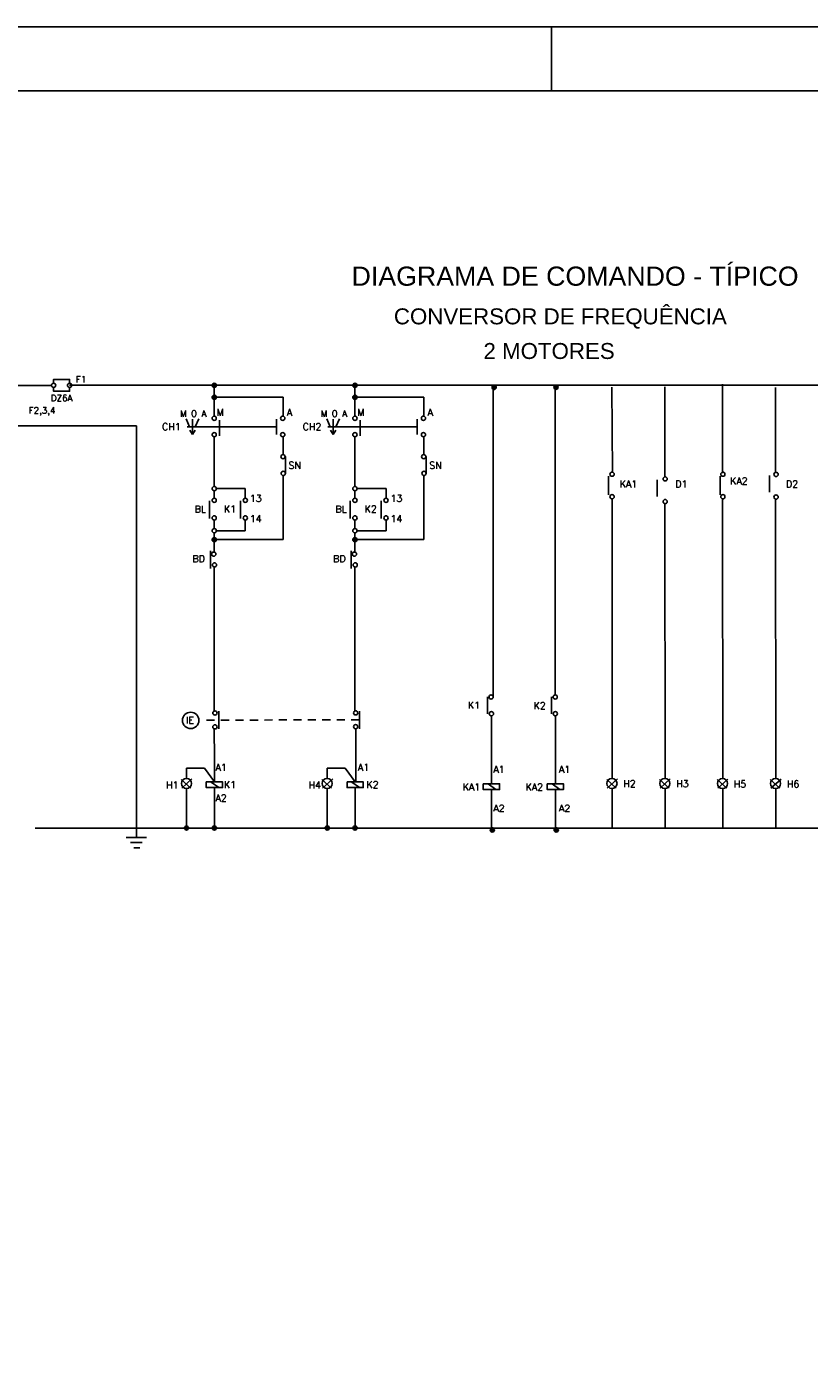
# Model space of a CAD drawing. Header units: millimetres. Extents: x 654.3 to 713.7, y 620 to 662.
# Tile 5 of 6: x 687 to 699.3, y 640.9 to 662. Entities that reach past the tile are written whole.
import ezdxf
from ezdxf.enums import TextEntityAlignment as Align

# ---------------------------------------------------------------- set-up
doc = ezdxf.new("R2010")
doc.units = ezdxf.units.MM
doc.linetypes.add('DASHED2', pattern=[9.525, 6.35, -3.175])
for name, color, linetype in [('ARQ-FORMATO', 1, 'Continuous'), ('DIAGRAMA', 8, 'Continuous'), ('ETXT004', 4, 'Continuous')]:
    doc.layers.add(name, color=color, linetype=linetype)
doc.styles.add('ROMANS', font='romans.shx')
doc.styles.add('STYLE-ARIAL_3', font='ARIAL.TTF')

msp = doc.modelspace()

# ---------------------------------------------------------------- hatches: boundary and pattern name
at = {"layer": 'DIAGRAMA', "linetype": 'Continuous'}
for points in [[(689.986, 656.41, 1), (689.92, 656.41, 1)], [(692.192, 656.41, 1), (692.126, 656.41, 1)], [(692.192, 656.41, 1), (692.126, 656.41, 1)], [(694.375, 656.377, 1), (694.309, 656.377, 1)], [(695.345, 656.38, 1), (695.279, 656.38, 1)], [(689.986, 656.223, 1), (689.92, 656.223, 1)], [(692.192, 656.223, 1), (692.126, 656.223, 1)], [(689.986, 653.991, 1), (689.92, 653.991, 1)], [(692.192, 653.991, 1), (692.126, 653.991, 1)], [(689.552, 649.471, 1), (689.486, 649.471, 1)], [(689.99, 649.471, 1), (689.924, 649.471, 1)], [(691.758, 649.471, 1), (691.692, 649.471, 1)], [(692.196, 649.471, 1), (692.13, 649.471, 1)], [(694.346, 649.442, 1), (694.28, 649.442, 1)], [(695.349, 649.442, 1), (695.283, 649.442, 1)]]:
    msp.add_hatch(color=2, dxfattribs=at).paths.add_polyline_path(points)

# ---------------------------------------------------------------- linework, layer by layer
at = {"layer": 'ARQ-FORMATO', "color": 2}
msp.add_line((695.242, 662.027), (695.242, 661.027), dxfattribs=at)
msp.add_lwpolyline([(654.342, 662.027), (713.742, 662.027), (713.742, 620.027), (654.342, 620.027)], close=True, dxfattribs=at)
at = {"layer": 'ARQ-FORMATO'}
msp.add_lwpolyline([(656.842, 621.027), (656.842, 661.027), (712.742, 661.027), (712.742, 621.027)], close=True, dxfattribs=at)
at = {"layer": 'DIAGRAMA', "color": 2, "linetype": 'Continuous'}
for p, q in [((686.803, 656.406), (687.402, 656.406)), ((687.686, 656.41), (689.953, 656.41)), ((689.986, 656.41), (692.151, 656.41)), ((692.176, 656.41), (692.192, 656.41)), ((697.922, 655.035), (697.921, 656.429)), ((689.953, 656.377), (689.953, 656.238)), ((689.953, 656.223), (689.953, 655.927)), ((689.986, 656.223), (691.032, 656.223)), ((691.032, 656.223), (691.032, 655.922)), ((692.159, 656.377), (692.159, 655.951)), ((692.159, 656.223), (692.159, 655.927)), ((692.192, 656.223), (693.238, 656.223)), ((693.238, 656.223), (693.238, 655.922)), ((694.328, 651.53), (694.328, 656.344)), ((695.298, 651.558), (695.298, 656.347)), ((696.196, 655.046), (696.189, 656.381)), ((697.02, 654.976), (697.018, 656.387)), ((698.755, 655.038), (698.754, 656.374)), ((691.032, 656.029), (691.032, 655.922)), ((693.238, 656.029), (693.238, 655.922)), ((686.843, 655.777), (688.733, 655.777)), ((688.733, 655.777), (688.733, 650.396)), ((689.567, 655.761), (689.513, 655.883)), ((690.929, 655.761), (689.53, 655.761)), ((689.612, 655.882), (689.612, 655.64)), ((689.656, 655.761), (689.71, 655.883)), ((690.034, 655.862), (690.034, 655.62)), ((690.929, 655.882), (690.929, 655.64)), ((691.773, 655.761), (691.719, 655.883)), ((693.135, 655.761), (691.736, 655.761)), ((691.818, 655.882), (691.818, 655.64)), ((691.862, 655.761), (691.916, 655.883)), ((692.24, 655.862), (692.24, 655.62)), ((693.135, 655.882), (693.135, 655.64)), ((689.612, 655.64), (689.569, 655.705)), ((689.612, 655.64), (689.655, 655.705)), ((689.953, 655.603), (689.953, 654.825)), ((691.818, 655.64), (691.775, 655.705)), ((691.818, 655.64), (691.861, 655.705)), ((692.159, 655.603), (692.159, 654.825)), ((691.069, 655.029), (691.069, 655.292)), ((693.275, 655.029), (693.275, 655.292)), ((696.133, 654.988), (696.133, 654.691)), ((696.9, 654.929), (696.9, 654.666)), ((697.885, 654.988), (697.885, 654.691)), ((698.66, 654.999), (698.66, 654.736)), ((689.953, 654.759), (689.953, 654.64)), ((692.159, 654.759), (692.159, 654.64)), ((689.878, 654.601), (689.878, 654.322)), ((690.366, 654.601), (690.366, 654.322)), ((692.084, 654.601), (692.084, 654.322)), ((692.572, 654.601), (692.572, 654.322)), ((696.194, 650.249), (696.191, 654.631)), ((697.023, 650.249), (697.02, 654.555)), ((697.926, 650.247), (697.923, 654.636)), ((698.758, 650.248), (698.755, 654.625)), ((689.953, 654.299), (689.953, 654.165)), ((692.159, 654.299), (692.159, 654.165)), ((689.953, 654.098), (689.953, 654.009)), ((692.159, 654.098), (692.159, 654.009)), ((689.953, 654.043), (689.953, 654.024)), ((689.953, 653.958), (689.953, 653.831)), ((689.986, 653.991), (691.032, 653.991)), ((692.159, 654.043), (692.159, 654.024)), ((692.159, 653.958), (692.159, 653.831)), ((692.192, 653.991), (693.238, 653.991)), ((689.894, 653.817), (689.894, 653.538)), ((689.953, 653.831), (689.953, 653.791)), ((692.1, 653.817), (692.1, 653.538)), ((692.159, 653.831), (692.159, 653.791)), ((689.953, 653.331), (689.953, 653.563)), ((692.159, 653.331), (692.159, 653.563)), ((689.953, 653.331), (689.953, 652.085)), ((692.159, 653.331), (692.159, 652.085)), ((689.953, 652.085), (689.954, 651.305)), ((692.159, 652.085), (692.159, 651.307)), ((694.236, 651.525), (694.236, 651.262)), ((695.239, 651.525), (695.239, 651.262)), ((690.025, 651.303), (690.025, 651.024)), ((692.229, 651.303), (692.229, 651.024)), ((694.299, 651.229), (694.299, 650.164)), ((695.302, 651.229), (695.302, 650.164)), ((689.956, 650.563), (689.955, 651.025)), ((692.172, 650.564), (692.172, 651.026)), ((689.956, 650.563), (689.957, 650.193)), ((692.172, 650.564), (692.173, 650.194)), ((688.733, 650.396), (688.733, 649.321)), ((689.519, 650.41), (689.799, 650.41)), ((689.519, 650.25), (689.519, 650.41)), ((689.799, 650.41), (689.957, 650.193)), ((691.725, 650.25), (691.725, 650.41)), ((691.725, 650.41), (692.005, 650.41)), ((692.005, 650.41), (692.163, 650.193)), ((689.435, 650.233), (689.587, 650.098)), ((689.605, 650.24), (689.445, 650.098)), ((689.519, 650.092), (689.519, 649.505)), ((689.907, 650.192), (690.025, 650.104)), ((689.957, 650.104), (689.957, 649.505)), ((691.641, 650.233), (691.793, 650.098)), ((691.811, 650.24), (691.651, 650.098)), ((691.725, 650.092), (691.725, 649.505)), ((692.113, 650.192), (692.231, 650.104)), ((692.163, 650.104), (692.163, 649.505)), ((694.249, 650.163), (694.367, 650.075)), ((694.299, 650.075), (694.299, 649.475)), ((695.252, 650.163), (695.371, 650.075)), ((695.302, 650.075), (695.302, 649.475)), ((696.106, 650.233), (696.257, 650.098)), ((696.275, 650.24), (696.116, 650.098)), ((696.194, 649.47), (696.194, 650.092)), ((696.935, 650.233), (697.086, 650.098)), ((697.104, 650.24), (696.945, 650.098)), ((697.023, 649.47), (697.023, 650.092)), ((697.837, 650.231), (697.989, 650.096)), ((698.007, 650.238), (697.847, 650.096)), ((697.926, 649.47), (697.926, 650.089)), ((698.67, 650.232), (698.822, 650.097)), ((698.84, 650.239), (698.68, 650.097)), ((698.759, 649.47), (698.758, 650.091)), ((701.587, 649.471), (687.148, 649.471)), ((689.924, 649.471), (688.733, 649.471)), ((691.41, 649.471), (689.99, 649.471)), ((692.13, 649.471), (691.758, 649.471)), ((692.13, 649.471), (691.83, 649.471)), ((688.575, 649.321), (688.892, 649.321)), ((688.641, 649.242), (688.826, 649.242)), ((688.694, 649.163), (688.786, 649.163))]:
    msp.add_line(p, q, dxfattribs=at)
at = {"layer": 'DIAGRAMA', "color": 2, "linetype": 'ByBlock'}
for p, q in [((687.929, 656.41), (701.569, 656.41)), ((691.032, 655.325), (691.032, 655.602)), ((693.238, 655.325), (693.238, 655.602))]:
    msp.add_line(p, q, dxfattribs=at)
at = {"layer": 'DIAGRAMA', "color": 2}
for p, q in [((691.032, 655.325), (691.032, 655.325)), ((691.032, 654.64), (691.032, 654.996)), ((693.238, 654.638), (693.238, 654.996)), ((689.986, 654.791), (690.441, 654.791)), ((690.441, 654.64), (690.441, 654.791)), ((692.192, 654.791), (692.647, 654.791)), ((692.647, 654.64), (692.647, 654.791)), ((691.032, 654.098), (691.032, 654.64)), ((693.238, 654.098), (693.238, 654.638)), ((690.441, 654.13), (690.441, 654.299)), ((692.647, 654.13), (692.647, 654.299)), ((689.986, 654.13), (690.441, 654.13)), ((691.032, 653.991), (691.032, 654.098)), ((692.192, 654.13), (692.647, 654.13)), ((693.238, 653.991), (693.238, 654.098))]:
    msp.add_line(p, q, dxfattribs=at)
at = {"layer": 'DIAGRAMA', "color": 2, "linetype": 'DASHED2', "ltscale": 0.02}
msp.add_line((692.229, 651.165), (689.75, 651.164), dxfattribs=at)
at = {"layer": 'DIAGRAMA', "color": 2, "linetype": 'Continuous'}
for points in [[(687.435, 656.443), (687.435, 656.503), (687.685, 656.503), (687.685, 656.443)], [(687.685, 656.377), (687.685, 656.316), (687.435, 656.316), (687.435, 656.377)]]:
    msp.add_lwpolyline(points, dxfattribs=at)
for points in [[(689.83, 650.193), (690.084, 650.193), (690.084, 650.104), (689.83, 650.104)], [(692.036, 650.193), (692.29, 650.193), (692.29, 650.104), (692.036, 650.104)], [(694.172, 650.164), (694.426, 650.164), (694.426, 650.075), (694.172, 650.075)], [(695.175, 650.164), (695.429, 650.164), (695.429, 650.075), (695.175, 650.075)]]:
    msp.add_lwpolyline(points, close=True, dxfattribs=at)
for centre, radius in [((687.435, 656.41), 0.0331), ((687.686, 656.41), 0.0331), ((689.953, 656.41), 0.0331), ((692.159, 656.41), 0.0331), ((692.159, 656.41), 0.0331), ((694.342, 656.377), 0.0331), ((695.312, 656.38), 0.0331), ((689.953, 656.223), 0.0331), ((692.159, 656.223), 0.0331), ((689.953, 655.894), 0.0331), ((691.028, 655.894), 0.0331), ((692.159, 655.894), 0.0331), ((693.234, 655.894), 0.0331), ((689.953, 655.636), 0.0331), ((691.028, 655.636), 0.0331), ((692.159, 655.636), 0.0331), ((693.234, 655.636), 0.0331), ((691.032, 655.292), 0.0331), ((693.238, 655.292), 0.0331), ((691.036, 655.029), 0.0331), ((693.242, 655.029), 0.0331), ((696.191, 655.017), 0.0331), ((697.023, 654.944), 0.0331), ((697.928, 655.017), 0.0331), ((698.762, 655.013), 0.0331), ((689.953, 654.792), 0.0331), ((692.159, 654.792), 0.0331), ((689.953, 654.607), 0.0331), ((690.441, 654.607), 0.0331), ((692.159, 654.607), 0.0331), ((692.647, 654.607), 0.0331), ((696.191, 654.664), 0.0331), ((697.023, 654.588), 0.0331), ((697.928, 654.664), 0.0331), ((698.762, 654.658), 0.0331), ((689.953, 654.332), 0.0331), ((690.441, 654.332), 0.0331), ((692.159, 654.332), 0.0331), ((692.647, 654.332), 0.0331), ((689.953, 654.131), 0.0331), ((692.159, 654.131), 0.0331), ((689.953, 653.991), 0.0331), ((692.159, 653.991), 0.0331), ((689.946, 653.764), 0.0331), ((692.152, 653.764), 0.0331), ((689.958, 653.595), 0.0331), ((692.164, 653.595), 0.0331), ((694.295, 651.525), 0.0331), ((695.299, 651.525), 0.0331), ((689.965, 651.274), 0.0331), ((692.171, 651.276), 0.0331), ((694.299, 651.262), 0.0331), ((695.302, 651.262), 0.0331), ((689.965, 651.057), 0.0331), ((692.171, 651.059), 0.0331), ((689.519, 650.171), 0.079), ((691.725, 650.171), 0.079), ((696.189, 650.171), 0.079), ((697.018, 650.171), 0.079), ((697.921, 650.168), 0.079), ((698.754, 650.169), 0.079), ((689.519, 649.471), 0.0331), ((689.957, 649.471), 0.0331), ((691.725, 649.471), 0.0331), ((692.163, 649.471), 0.0331), ((694.313, 649.442), 0.0331), ((695.316, 649.442), 0.0331)]:
    msp.add_circle(centre, radius, dxfattribs=at)
at = {"layer": 'DIAGRAMA', "color": 2}
msp.add_circle((689.585, 651.158), 0.129, dxfattribs=at)

# ---------------------------------------------------------------- texts
at = {"layer": 'DIAGRAMA', "color": 2, "style": 'ROMANS'}
for s, height, p in [('F1', 0.1004, (687.866, 656.505)), ('DZ6A', 0.1004, (687.561, 656.21)), ('F2,3,4', 0.1004, (687.255, 656.001)), ('M O A', 0.1004, (689.624, 655.967)), ('M', 0.109, (690.046, 655.987)), ('A', 0.109, (691.135, 655.987)), ('M O A', 0.1004, (691.83, 655.967)), ('M', 0.109, (692.252, 655.987)), ('A', 0.109, (693.341, 655.987)), ('CH1', 0.1086, (689.282, 655.764)), ('CH2', 0.1086, (691.488, 655.764)), ('SN', 0.1086, (691.216, 655.154)), ('SN', 0.1086, (693.422, 655.154)), ('KA1', 0.1086, (696.448, 654.863)), ('D1', 0.1086, (697.277, 654.863)), ('KA2', 0.1086, (698.179, 654.912)), ('D2', 0.1086, (699.012, 654.863)), ('13', 0.1086, (690.605, 654.638)), ('13', 0.1086, (692.81, 654.638)), ('BL', 0.1086, (689.735, 654.469)), ('K1', 0.1086, (690.201, 654.472)), ('BL', 0.1086, (691.941, 654.469)), ('K2', 0.1086, (692.407, 654.472)), ('14', 0.1086, (690.605, 654.318)), ('14', 0.1086, (692.81, 654.318)), ('BD', 0.1086, (689.709, 653.691)), ('BD', 0.1086, (691.915, 653.691)), ('K1', 0.1086, (694.025, 651.397)), ('K2', 0.1086, (695.056, 651.389)), ('IE', 0.1086, (689.575, 651.162)), ('A1', 0.1086, (690.062, 650.421)), ('A1', 0.1086, (692.295, 650.421)), ('A1', 0.1086, (694.418, 650.392)), ('A1', 0.1086, (695.447, 650.392)), ('H1', 0.1086, (689.297, 650.144)), ('K1', 0.1086, (690.201, 650.151)), ('H4', 0.1086, (691.53, 650.144)), ('K2', 0.1086, (692.434, 650.151)), ('KA1', 0.1086, (693.987, 650.114)), ('KA2', 0.1086, (694.972, 650.114)), ('H2', 0.1086, (696.464, 650.165)), ('H3', 0.1086, (697.293, 650.165)), ('H5', 0.1086, (698.195, 650.163)), ('H6', 0.1086, (699.028, 650.163)), ('A2', 0.1086, (690.062, 649.942)), ('A2', 0.1086, (694.418, 649.782)), ('A2', 0.1086, (695.447, 649.782))]:
    msp.add_text(s, height=height, dxfattribs=at).set_placement(p, align=Align.MIDDLE)
at = {"layer": 'ETXT004', "color": 2, "style": 'STYLE-ARIAL_3'}
for s, height, p in [('DIAGRAMA DE COMANDO - TÍPICO ', 0.3, (692.107, 657.971)), ('CONVERSOR DE FREQUÊNCIA', 0.25, (692.77, 657.366)), (' 2 MOTORES', 0.25, (694.078, 656.823))]:
    msp.add_text(s, height=height, dxfattribs=at).set_placement(p)

doc.saveas('drawing.dxf')
